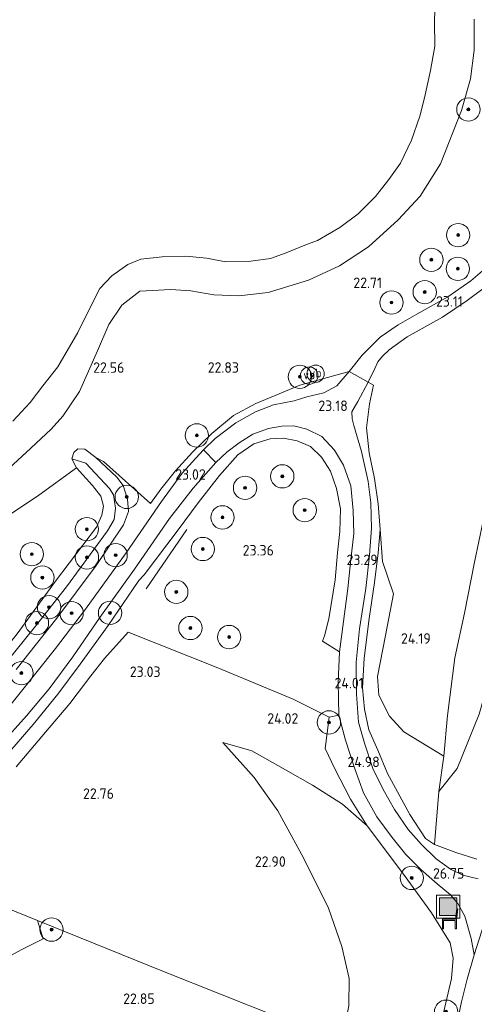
# Model space of a CAD drawing. Extents: x 184075 to 186166, y 346026 to 349063.
# Tile 104 of 136: x 185079 to 185157, y 347638 to 347807. Entities that reach past the tile are written whole.
import ezdxf
from ezdxf.enums import TextEntityAlignment as Align

# ---------------------------------------------------------------- set-up
doc = ezdxf.new("R2010")
doc.units = 0
for name, color, linetype, lineweight in [('B-ME-GR-BOOM-S', 90, 'Continuous', 25), ('B-ME-GR-GRAS-GV', 60, 'Continuous', 13), ('B-ME-GW-TALUD_KRUIN-G', 90, 'Continuous', 18), ('B-ME-GW-TALUD_TEEN-G', 90, 'Continuous', 18), ('B-ME-IE-MEUBILAIR_WEGMEUBILAIR-S', 7, 'Continuous', 25), ('B-ME-IE-TERREINAFSCHEIDING_DOORGANG-G', 210, 'Continuous', 18), ('B-ME-IE-TERREINAFSCHEIDING_KUNSTMATIG_HEKWERK-G', 20, 'IE-TERREINAFSCHEIDING-KUNSTMATIG', 18), ('B-ME-KW-KUNSTWERK_DUIKER-G', 170, 'Continuous', 18), ('B-ME-OG-HOOGTEPUNT-S', 7, 'Continuous', 25), ('B-ME-OG-TERREIN_GROEN-GV', 7, 'Continuous', 18), ('B-ME-OG-WATER_POEL-GV', 7, 'Continuous', 18), ('B-ME-OG-WATER_SLOOT-G', 120, 'Continuous', 18), ('B-ME-VH-ONVERHARD-GV', 252, 'Continuous', 18), ('B-ME-VH-VERHARDING_ASFALT-GV', 252, 'Continuous', 18), ('B-ME-VH-VERHARDING_HALFVERHARDING-GV', 252, 'Continuous', 18), ('B-ME-VW-VERKEERSTEKEN_DRAAGCONSTRUCTIE-S', 7, 'Continuous', 25)]:
    doc.layers.add(name, color=color, linetype=linetype, lineweight=lineweight)
doc.styles.add('NLCS-ISO', font='NLCS-ISO.ttf')
doc.styles.add('NLCS-ISO-ANNOTATIVE-T18', font='NLCS-ISO.ttf', dxfattribs={"height": 1.8})
doc.linetypes.add('IE-TERREINAFSCHEIDING-KUNSTMATIG', pattern='A,4,[82,NLCS.SHX,S=0.75,R=90,X=0,Y=0],4,-2', length=10)

# ---------------------------------------------------------------- blocks, each defined once
blk = doc.blocks.new('SAL-HOOGTELABEL-SO')
at = {"color": 0, "linetype": 'ByBlock', "lineweight": -2, "style": 'NLCS-ISO-ANNOTATIVE-T18'}
blk.add_attdef('HOOGTE', text='', height=1.8, dxfattribs=at).set_placement((2.79, 0), align=Align.RIGHT)
blk = doc.blocks.new('SGR-BOOM_01-SO')
at = {"linetype": 'ByBlock', "lineweight": 18}
h = blk.add_hatch(color=0, dxfattribs=at)
h.dxf.hatch_style = 1
edge = h.paths.add_edge_path()
edge.add_arc((0, 0), 0.25, 0, 360)
at = {"color": 0, "linetype": 'ByBlock', "lineweight": 18}
for radius in [2, 0.25]:
    blk.add_circle((0, 0), radius, dxfattribs=at)
blk = doc.blocks.new('SIE-WEG_PAAL_VERKEERSBORD-SO')
at = {"color": 0, "linetype": 'ByBlock', "lineweight": 18}
blk.add_circle((0, 0), 1.5, dxfattribs=at)
at = {"color": 0, "linetype": 'ByBlock', "lineweight": 18, "style": 'NLCS-ISO'}
blk.add_text('vb', height=1.5, dxfattribs=at).set_placement((0, 0.13), align=Align.MIDDLE_CENTER)
blk = doc.blocks.new('SIE-WEG_ZITBANK-SO')
at = {"color": 0, "linetype": 'ByBlock', "lineweight": 18}
blk.add_lwpolyline([(-0.91, -1.63), (-0.91, -0.2), (1.09, -0.2), (1.09, -1.63), (1.29, -1.63), (1.29, -0.21), (1.54, 1.78), (1.33, 1.78), (1.11, 0), (-1.11, 0), (-1.11, -1.63)], close=True, dxfattribs=at)
blk = doc.blocks.new('SIE-WEG_AFVALBAK-SO')
at = {"linetype": 'ByBlock', "lineweight": 18}
h = blk.add_hatch(color=0, dxfattribs=at)
h.dxf.hatch_style = 1
h.paths.add_polyline_path([(-1.5, -1.5), (1.5, -1.5), (1.5, 1.5), (-1.5, 1.5)])
at = {"color": 0, "linetype": 'ByBlock', "lineweight": 18}
for points in [[(-2, -2), (2, -2), (2, 2), (-2, 2)], [(-1.5, -1.5), (1.5, -1.5), (1.5, 1.5), (-1.5, 1.5)]]:
    blk.add_lwpolyline(points, close=True, dxfattribs=at)

msp = doc.modelspace()

# ---------------------------------------------------------------- linework, layer by layer
at = {"layer": 'B-ME-GR-GRAS-GV'}
for points in [[(185075.267, 347728.482, 22.107), (185080.566, 347733.359, 22.2), (185084.053, 347736.618, 22.34), (185086.072, 347738.846, 22.309), (185088.907, 347743.07, 22.321), (185091.974, 347750.024, 22.336), (185093.932, 347754.546, 22.259), (185096.166, 347757.891, 22.247), (185099.237, 347760.292, 22.181), (185104.598, 347760.546, 22.263), (185108.028, 347760.314, 22.298), (185111.971, 347759.655, 22.344), (185116.23, 347759.475, 22.34), (185121.261, 347760.032, 22.348), (185128.198, 347762.181, 22.41), (185133.51, 347764.644, 22.437), (185138.509, 347767.905, 22.453), (185143.603, 347772.51, 22.472), (185147.372, 347776.608, 22.48), (185150.83, 347782.139, 22.492), (185154.454, 347791.266, 22.601), (185155.967, 347796.69, 22.69), (185156.609, 347801.631, 22.709), (185156.605, 347806.931, 22.639)], [(185159.222, 347764.825, 23.137), (185156.014, 347762.051, 23.129), (185152.092, 347759.283, 23.117), (185146.785, 347756.319, 23.082), (185143.579, 347754.496, 23.063), (185140.488, 347752.373, 23.051), (185137.414, 347749.283, 23.078), (185135.171, 347746.482, 23.075), (185132.46, 347745.779, 23.071), (185126.715, 347744.136, 23.106), (185123.17, 347742.64, 23.102), (185119.146, 347741.009, 23.098), (185115.32, 347738.965, 23.121), (185111.61, 347735.834, 23.141), (185108.309, 347732.64, 23.125), (185105.389, 347729.451, 23.043), (185102.873, 347726.286, 23.016), (185101.066, 347723.842, 22.954), (185093.052, 347731.039, 22.806), (185091.743, 347731.717, 22.74), (185089.823, 347733.147, 22.55), (185088.606, 347733.2, 22.519), (185087.917, 347732.601, 22.519), (185087.576, 347731.501, 22.531), (185088.414, 347729.968, 22.694), (185081.957, 347725.285, 22.721), (185075.14, 347720.774, 22.67)], [(185078.054, 347695.369, 22.989), (185085.014, 347704.16, 22.958), (185091.776, 347713.213, 22.989), (185096.439, 347720.163, 23.032), (185097.309, 347722.476, 23.04), (185097.158, 347724.58, 22.97), (185096.386, 347726.906, 22.9), (185095.32, 347728.384, 22.803), (185091.743, 347731.717, 22.74), (185093.052, 347731.039, 22.806), (185101.066, 347723.842, 22.954), (185102.873, 347726.286, 23.016), (185105.389, 347729.451, 23.043), (185108.309, 347732.64, 23.125), (185111.61, 347735.834, 23.141), (185115.32, 347738.965, 23.121), (185119.146, 347741.009, 23.098), (185123.17, 347742.64, 23.102), (185126.715, 347744.136, 23.106), (185132.46, 347745.779, 23.071), (185135.171, 347746.482, 23.075), (185133.048, 347744.037, 23.141), (185130.85, 347742.848, 23.156), (185127.926, 347742.135, 23.187), (185125.721, 347741.489, 23.117), (185122.168, 347740.772, 23.113), (185119.095, 347739.571, 23.04), (185115.725, 347737.661, 23.036), (185112.187, 347734.973, 23.02), (185110.209, 347733.027, 23.012), (185109.475, 347732.305, 23.032), (185106.53, 347729.033, 23.032), (185102.986, 347724.168, 23.051), (185096.891, 347715.381, 22.954), (185089.952, 347705.711, 22.888), (185084.787, 347698.948, 22.884), (185078.761, 347691.362, 22.888), (185072.707, 347683.917, 22.904)], [(185157.292, 347659.431, 26.8), (185154.642, 347660.065, 26.835), (185152.559, 347661.117, 26.691), (185150.068, 347662.887, 26.47), (185147.576, 347665.309, 26.264), (185145.294, 347667.913, 26.07), (185142.955, 347671.307, 25.794), (185141.013, 347674.765, 25.324), (185139.208, 347678.352, 24.951), (185137.794, 347682.69, 24.508), (185136.775, 347686.321, 24.24), (185136.41, 347691.133, 24.015), (185136.354, 347696.605, 23.739), (185136.952, 347702.353, 23.548), (185138.015, 347709.239, 23.436), (185138.683, 347715.001, 23.358), (185139.006, 347719.626, 23.234), (185138.894, 347723.933, 23.156), (185138.425, 347727.614, 23.156), (185137.298, 347732.783, 23.152), (185135.949, 347737.215, 23.121), (185135.706, 347738.352, 23.113), (185135.655, 347739.59, 23.121), (185136.653, 347741.342, 23.133), (185138.429, 347744.685, 23.199), (185139.363, 347744.142, 23.249), (185138.634, 347740.945, 23.245), (185138.139, 347736.81, 23.245), (185138.579, 347732.53, 23.245), (185139.504, 347728.155, 23.323), (185140.139, 347723.758, 23.381), (185140.485, 347719.374, 23.451), (185140.142, 347715.397, 23.482), (185139.506, 347710.268, 23.638), (185138.606, 347704.128, 23.797), (185137.729, 347697.296, 24.046), (185137.47, 347692.204, 24.201), (185137.786, 347688.523, 24.403), (185138.518, 347684.989, 24.691), (185140.113, 347681.496, 25.157), (185141.76, 347677.521, 25.409), (185145.56, 347670.478, 26.155), (185148.291, 347666.355, 26.645), (185149.834, 347665.309, 26.645), (185153.465, 347663.98, 27.049), (185157.078, 347662.802, 27.103)], [(185075.437, 347682.513, 22.919), (185079.802, 347687.387, 22.923), (185083.709, 347692.062, 22.923), (185087.771, 347697.536, 22.939), (185092.385, 347704.299, 22.962), (185098.347, 347712.565, 22.985), (185104.347, 347721.276, 23.032), (185108.404, 347726.473, 23.032), (185112.293, 347730.871, 23.012), (185114.193, 347732.672, 23.024), (185116.286, 347734.28, 23.04), (185118.654, 347735.716, 23.008), (185121.314, 347736.72, 23.005), (185123.637, 347737.097, 23.005), (185125.695, 347737.198, 23.005), (185127.903, 347736.587, 23.043), (185130.482, 347735.349, 23.043), (185132.673, 347733.009, 23.106), (185134.224, 347730.43, 23.148), (185135.438, 347726.901, 23.191), (185135.877, 347722.621, 23.218), (185135.945, 347718.721, 23.238), (185135.421, 347713.706, 23.323), (185134.945, 347709.269, 23.467), (185134.211, 347703.588, 23.498), (185133.532, 347698.415, 23.712), (185130.572, 347700.198, 23.653), (185130.954, 347701.15, 23.661), (185131.692, 347704.027, 23.611), (185132.752, 347710.727, 23.494), (185133.179, 347715.405, 23.335), (185133.578, 347719.014, 23.284), (185133.682, 347722.934, 23.242), (185132.999, 347726.409, 23.21), (185131.951, 347729.397, 23.176), (185130.441, 347731.802, 23.141), (185128.545, 347733.643, 23.102), (185126.253, 347734.614, 23.055), (185123.898, 347735.056, 23.036), (185121.635, 347734.964, 23.051), (185118.801, 347734.067, 23.055), (185116.075, 347732.167, 23.051), (185112.911, 347728.643, 23.051), (185109.268, 347723.959, 23.059), (185105.818, 347719.313, 23.055), (185100.01, 347711.574, 23.075), (185099.09, 347710.632, 23.071), (185098.103, 347709.217, 23.071), (185093.81, 347702.896, 23.047), (185089.052, 347696.257, 23.001), (185085.218, 347691.145, 22.993), (185080.969, 347685.895, 22.989), (185076.233, 347680.442, 23.005)], [(185073.479, 347693.062, 22.263), (185081.153, 347702.526, 22.146), (185086.707, 347709.557, 22.123), (185093.71, 347719.147, 22.084), (185094.867, 347721.109, 22.064), (185095.075, 347723.039, 22.041), (185094.727, 347725.309, 22.01), (185094.034, 347726.427, 21.995), (185090.02, 347730.788, 22.014), (185087.576, 347731.501, 22.531), (185087.917, 347732.601, 22.519), (185088.606, 347733.2, 22.519), (185089.823, 347733.147, 22.55), (185091.743, 347731.717, 22.74), (185095.32, 347728.384, 22.803), (185096.386, 347726.906, 22.9), (185097.158, 347724.58, 22.97), (185097.309, 347722.476, 23.04), (185096.439, 347720.163, 23.032), (185091.776, 347713.213, 22.989), (185085.014, 347704.16, 22.958), (185078.054, 347695.369, 22.989)], [(185078.22, 347701.488, 22.896), (185084.798, 347710.51, 22.954), (185091.808, 347719.779, 22.869), (185092.761, 347721.832, 22.869), (185093.018, 347723.41, 22.806), (185092.585, 347725.08, 22.81), (185091.145, 347726.95, 22.795), (185088.414, 347729.968, 22.694), (185087.576, 347731.501, 22.531), (185090.02, 347730.788, 22.014), (185094.034, 347726.427, 21.995), (185094.727, 347725.309, 22.01), (185095.075, 347723.039, 22.041), (185094.867, 347721.109, 22.064), (185093.71, 347719.147, 22.084), (185086.707, 347709.557, 22.123), (185081.153, 347702.526, 22.146), (185073.479, 347693.062, 22.263)], [(185075.14, 347720.774, 22.67), (185081.957, 347725.285, 22.721), (185088.414, 347729.968, 22.694), (185091.145, 347726.95, 22.795), (185092.585, 347725.08, 22.81), (185093.018, 347723.41, 22.806), (185092.761, 347721.832, 22.869), (185091.808, 347719.779, 22.869), (185084.798, 347710.51, 22.954), (185078.22, 347701.488, 22.896)], [(185078.024, 347678.653, 22.729), (185083.056, 347684.579, 22.733), (185087.234, 347689.507, 22.725), (185090.869, 347694.268, 22.849), (185093.228, 347697.241, 23.082), (185097.276, 347701.762, 23.113), (185112.624, 347695.662, 23.432), (185125.551, 347690.24, 23.941), (185131.743, 347687.184, 24.216), (185131.041, 347681.776, 24.506), (185132.728, 347678.336, 24.842), (185135.39, 347673.132, 25.273), (185138.249, 347668.515, 25.778), (185134.056, 347672.225, 25.161), (185128.861, 347675.529, 24.493), (185124.269, 347678.15, 24.085), (185118.475, 347681.4, 23.653), (185113.48, 347682.845, 23.277), (185118.878, 347676.813, 23.222), (185122.94, 347671.082, 23.203), (185127.412, 347662.924, 23.203), (185131.605, 347654.377, 23.331), (185133.929, 347647.798, 23.35), (185135.152, 347642.359, 23.366), (185135.116, 347637.659, 23.323)], [(185150.946, 347634.747, 27.278), (185152.699, 347642.32, 27.212), (185153.007, 347645.841, 27.208), (185152.51, 347648.435, 27.169), (185149.323, 347653.573, 26.956), (185144.501, 347660.239, 26.384), (185138.249, 347668.515, 25.778), (185135.39, 347673.132, 25.273), (185132.728, 347678.336, 24.842), (185131.041, 347681.776, 24.506), (185131.743, 347687.184, 24.216), (185133.408, 347687.526, 24.178), (185134.522, 347683.227, 24.481), (185136.139, 347678.288, 24.838), (185137.655, 347674.21, 25.235), (185139.889, 347670.059, 25.674), (185142.562, 347666.501, 25.992), (185144.864, 347663.634, 26.26), (185147.481, 347661.055, 26.416), (185150.295, 347658.559, 26.672), (185152.566, 347656.698, 26.804), (185153.81, 347655.21, 26.823), (185155.01, 347653.024, 26.905), (185156.1, 347649.21, 27.01), (185156.588, 347646.394, 27.092), (185155.41, 347642.2, 27.2), (185154.446, 347638.311, 27.235), (185153.542, 347633.996, 27.27)], [(185157.078, 347662.802, 27.103), (185153.465, 347663.98, 27.049), (185149.834, 347665.309, 26.645), (185150.581, 347674.4, 26.349), (185153.677, 347678.37, 26.33), (185157.484, 347687.666, 26.299)], [(185122.857, 347635.737, 23.078), (185103.332, 347643.533, 22.911), (185081.693, 347652.271, 22.818), (185059.692, 347661.197, 22.733)], [(185074.817, 347645.047, 22.647), (185078.897, 347647.268, 22.743), (185082.7, 347649.141, 22.787), (185081.693, 347652.271, 22.818), (185103.332, 347643.533, 22.911), (185122.857, 347635.737, 23.078)]]:
    msp.add_polyline3d(points, dxfattribs=at)
for points in [[(185150.581, 347674.4, 26.349), (185149.834, 347665.309, 26.645), (185148.291, 347666.355, 26.645), (185145.56, 347670.478, 26.155), (185141.76, 347677.521, 25.409), (185140.113, 347681.496, 25.157), (185138.518, 347684.989, 24.691), (185137.786, 347688.523, 24.403), (185137.47, 347692.204, 24.201), (185137.729, 347697.296, 24.046), (185138.606, 347704.128, 23.797), (185139.506, 347710.268, 23.638), (185140.142, 347715.397, 23.482), (185140.485, 347719.374, 23.451), (185140.879, 347713.887, 23.566), (185142.75, 347708.356, 23.763), (185141.417, 347701.205, 23.996), (185140.044, 347694.175, 24.472), (185140.259, 347690.964, 24.499), (185142.081, 347687.36, 24.661), (185144.542, 347684.641, 25.029), (185151.384, 347680.457, 25.639)], [(185149.336, 347626.95, 27.243), (185148.879, 347624.562, 27.244), (185133.786, 347631.015, 23.502), (185135.116, 347637.659, 23.323), (185135.152, 347642.359, 23.366), (185133.929, 347647.798, 23.35), (185131.605, 347654.377, 23.331), (185127.412, 347662.924, 23.203), (185122.94, 347671.082, 23.203), (185118.878, 347676.813, 23.222), (185113.48, 347682.845, 23.277), (185118.475, 347681.4, 23.653), (185124.269, 347678.15, 24.085), (185128.861, 347675.529, 24.493), (185134.056, 347672.225, 25.161), (185138.249, 347668.515, 25.778), (185144.501, 347660.239, 26.384), (185149.323, 347653.573, 26.956), (185152.51, 347648.435, 27.169), (185153.007, 347645.841, 27.208), (185152.699, 347642.32, 27.212), (185150.946, 347634.747, 27.278)]]:
    msp.add_polyline3d(points, close=True, dxfattribs=at)
at = {"layer": 'B-ME-GW-TALUD_KRUIN-G'}
for points in [[(185150.581, 347674.4, 26.349), (185153.677, 347678.37, 26.33), (185157.484, 347687.666, 26.299), (185159.91, 347696.403, 26.431), (185162.931, 347706.268, 26.513), (185165.9, 347717.589, 26.524), (185171.502, 347738.026, 26.851), (185176.883, 347757.472, 27.088), (185178.557, 347763.905, 27.134), (185179.599, 347769.512, 27.29), (185180.442, 347775.693, 27.325), (185182.057, 347785.456, 27.437), (185182.617, 347791.194, 27.426), (185183.181, 347795.079, 27.367), (185182.981, 347798.901, 27.356), (185182.452, 347804.553, 27.36), (185181.325, 347820.027, 27.235), (185180.317, 347829.501, 27.22)], [(185075.267, 347728.482, 22.107), (185080.566, 347733.359, 22.2), (185084.053, 347736.618, 22.34), (185086.072, 347738.846, 22.309), (185088.907, 347743.07, 22.321), (185091.974, 347750.024, 22.336), (185093.932, 347754.546, 22.259), (185096.166, 347757.891, 22.247), (185099.237, 347760.292, 22.181), (185104.598, 347760.546, 22.263), (185108.028, 347760.314, 22.298), (185111.971, 347759.655, 22.344), (185116.23, 347759.475, 22.34), (185121.261, 347760.032, 22.348), (185128.198, 347762.181, 22.41), (185133.51, 347764.644, 22.437), (185138.509, 347767.905, 22.453), (185143.603, 347772.51, 22.472), (185147.372, 347776.608, 22.48), (185150.83, 347782.139, 22.492), (185154.454, 347791.266, 22.601), (185155.967, 347796.69, 22.69), (185156.609, 347801.631, 22.709), (185156.605, 347806.931, 22.639)], [(185138.249, 347668.515, 25.778), (185134.056, 347672.225, 25.161), (185128.861, 347675.529, 24.493), (185124.269, 347678.15, 24.085), (185118.475, 347681.4, 23.653), (185113.48, 347682.845, 23.277)]]:
    msp.add_polyline3d(points, dxfattribs=at)
at = {"layer": 'B-ME-GW-TALUD_TEEN-G'}
msp.add_polyline3d([(185113.48, 347682.845, 23.277), (185118.878, 347676.813, 23.222), (185122.94, 347671.082, 23.203), (185127.412, 347662.924, 23.203), (185131.605, 347654.377, 23.331), (185133.929, 347647.798, 23.35), (185135.152, 347642.359, 23.366), (185135.116, 347637.659, 23.323), (185133.786, 347631.015, 23.502)], dxfattribs=at)
at = {"layer": 'B-ME-IE-TERREINAFSCHEIDING_DOORGANG-G'}
for points in [[(185138.429, 347744.685, 23.199), (185135.171, 347746.482, 23.075)], [(185153.465, 347663.98, 27.049), (185157.078, 347662.802, 27.103)]]:
    msp.add_polyline3d(points, dxfattribs=at)
at = {"layer": 'B-ME-IE-TERREINAFSCHEIDING_KUNSTMATIG_HEKWERK-G'}
for points in [[(185152.021, 347687.491, 24.92), (185153.292, 347697.353, 24.648), (185154.927, 347705.045, 24.314), (185156.657, 347713.756, 24.139), (185158.929, 347724.421, 23.976), (185161.95, 347737.114, 23.867), (185165.24, 347752.428, 23.552), (185168.335, 347765.511, 23.374), (185170.06, 347772.988, 23.323), (185170.833, 347777.473, 23.354), (185171.401, 347781.747, 23.385), (185171.735, 347788.02, 23.381), (185171.979, 347795.922, 23.374), (185171.418, 347806.153, 23.378), (185170.452, 347820.662, 23.378), (185168.953, 347836.118, 23.385)], [(185091.743, 347731.717, 22.74), (185093.052, 347731.039, 22.806), (185101.066, 347723.842, 22.954), (185102.873, 347726.286, 23.016), (185105.389, 347729.451, 23.043), (185108.309, 347732.64, 23.125), (185111.61, 347735.834, 23.141), (185115.32, 347738.965, 23.121), (185119.146, 347741.009, 23.098), (185123.17, 347742.64, 23.102), (185126.715, 347744.136, 23.106), (185132.46, 347745.779, 23.071), (185135.171, 347746.482, 23.075)], [(185138.429, 347744.685, 23.199), (185139.363, 347744.142, 23.249), (185138.634, 347740.945, 23.245), (185138.139, 347736.81, 23.245), (185138.579, 347732.53, 23.245), (185139.504, 347728.155, 23.323), (185140.139, 347723.758, 23.381), (185140.485, 347719.374, 23.451), (185140.142, 347715.397, 23.482), (185139.506, 347710.268, 23.638), (185138.606, 347704.128, 23.797), (185137.729, 347697.296, 24.046), (185137.47, 347692.204, 24.201), (185137.786, 347688.523, 24.403), (185138.518, 347684.989, 24.691), (185140.113, 347681.496, 25.157), (185141.76, 347677.521, 25.409), (185145.56, 347670.478, 26.155), (185148.291, 347666.355, 26.645), (185149.834, 347665.309, 26.645), (185150.581, 347674.4, 26.349)], [(185088.414, 347729.968, 22.694), (185091.145, 347726.95, 22.795), (185092.585, 347725.08, 22.81), (185093.018, 347723.41, 22.806), (185092.761, 347721.832, 22.869), (185091.808, 347719.779, 22.869), (185084.798, 347710.51, 22.954), (185078.22, 347701.488, 22.896), (185070.618, 347692.125, 22.76), (185062.723, 347683.327, 22.791), (185055.893, 347676.631, 22.795), (185048.534, 347670.734, 22.795), (185043.761, 347667.497, 22.782)], [(185097.276, 347701.762, 23.113), (185112.624, 347695.662, 23.432), (185125.551, 347690.24, 23.941), (185131.743, 347687.184, 24.216), (185131.041, 347681.776, 24.506), (185132.728, 347678.336, 24.842), (185135.39, 347673.132, 25.273), (185138.249, 347668.515, 25.778)], [(185150.581, 347674.4, 26.349), (185151.384, 347680.457, 25.639), (185152.021, 347687.491, 24.92)], [(185145.64, 347604.715, 27.262), (185147.504, 347617.375, 27.247), (185148.879, 347624.562, 27.244), (185149.336, 347626.95, 27.243), (185150.946, 347634.747, 27.278), (185152.699, 347642.32, 27.212), (185153.007, 347645.841, 27.208), (185152.51, 347648.435, 27.169), (185149.323, 347653.573, 26.956), (185144.501, 347660.239, 26.384), (185138.249, 347668.515, 25.778)], [(185153.465, 347663.98, 27.049), (185149.834, 347665.309, 26.645)], [(185059.692, 347661.197, 22.733), (185081.693, 347652.271, 22.818), (185103.332, 347643.533, 22.911), (185122.857, 347635.737, 23.078), (185133.786, 347631.015, 23.502)]]:
    msp.add_polyline3d(points, dxfattribs=at)
at = {"layer": 'B-ME-KW-KUNSTWERK_DUIKER-G'}
msp.add_polyline3d([(185100.353, 347709.208, 22.309), (185107.319, 347719.358, 22.775)], dxfattribs=at)
at = {"layer": 'B-ME-OG-TERREIN_GROEN-GV'}
for points in [[(185077.462, 347737.987, 21.206), (185080.454, 347741.18, 21.206), (185082.65, 347744.056, 21.206), (185085.179, 347747.276, 21.206), (185088.614, 347753.189, 21.206), (185090.725, 347757.47, 21.206), (185092.4, 347760.717, 21.206), (185094.455, 347762.925, 21.206), (185097.206, 347764.869, 21.206), (185099.424, 347765.759, 21.206), (185103.122, 347766.166, 21.206), (185107.133, 347766.273, 21.206), (185110.683, 347765.938, 21.206), (185113.988, 347765.34, 21.206), (185118.302, 347765.432, 21.206), (185121.7, 347765.893, 21.206), (185124.343, 347766.851, 21.206), (185127.592, 347768.175, 21.206), (185129.767, 347768.949, 21.206), (185133.544, 347771.192, 21.206), (185136.693, 347773.554, 21.206), (185139.678, 347776.52, 21.206), (185141.999, 347779.447, 21.206), (185143.968, 347782.259, 21.206), (185145.891, 347786.204, 21.206), (185147.298, 347790.326, 21.206), (185148.114, 347793.46, 21.206), (185149.138, 347798.161, 21.206), (185149.862, 347802.34, 21.206), (185149.829, 347806.495, 21.206), (185150.001, 347813.042, 21.206)], [(185156.605, 347806.931, 22.639), (185156.609, 347801.631, 22.709), (185155.967, 347796.69, 22.69), (185154.454, 347791.266, 22.601), (185150.83, 347782.139, 22.492), (185147.372, 347776.608, 22.48), (185143.603, 347772.51, 22.472), (185138.509, 347767.905, 22.453), (185133.51, 347764.644, 22.437), (185128.198, 347762.181, 22.41), (185121.261, 347760.032, 22.348), (185116.23, 347759.475, 22.34), (185111.971, 347759.655, 22.344), (185108.028, 347760.314, 22.298), (185104.598, 347760.546, 22.263), (185099.237, 347760.292, 22.181), (185096.166, 347757.891, 22.247), (185093.932, 347754.546, 22.259), (185091.974, 347750.024, 22.336), (185088.907, 347743.07, 22.321), (185086.072, 347738.846, 22.309), (185084.053, 347736.618, 22.34), (185080.566, 347733.359, 22.2), (185075.267, 347728.482, 22.107)], [(185156.657, 347713.756, 24.139), (185154.927, 347705.045, 24.314), (185153.292, 347697.353, 24.648), (185152.021, 347687.491, 24.92), (185151.384, 347680.457, 25.639), (185144.542, 347684.641, 25.029), (185142.081, 347687.36, 24.661), (185140.259, 347690.964, 24.499), (185140.044, 347694.175, 24.472), (185141.417, 347701.205, 23.996), (185142.75, 347708.356, 23.763), (185140.879, 347713.887, 23.566), (185140.485, 347719.374, 23.451), (185140.139, 347723.758, 23.381), (185139.504, 347728.155, 23.323), (185138.579, 347732.53, 23.245), (185138.139, 347736.81, 23.245), (185138.634, 347740.945, 23.245), (185139.363, 347744.142, 23.249), (185138.429, 347744.685, 23.199), (185139.563, 347747.003, 23.102), (185140.104, 347748.138, 23.102), (185140.869, 347749.148, 23.102), (185142.052, 347750.2, 23.086), (185145.092, 347752.439, 23.051), (185151.18, 347755.827, 23.051), (185155.437, 347758.691, 23.051), (185158.097, 347760.686, 23.051)], [(185157.484, 347687.666, 26.299), (185153.677, 347678.37, 26.33), (185150.581, 347674.4, 26.349), (185151.384, 347680.457, 25.639), (185152.021, 347687.491, 24.92), (185153.292, 347697.353, 24.648), (185154.927, 347705.045, 24.314), (185156.657, 347713.756, 24.139)]]:
    msp.add_polyline3d(points, dxfattribs=at)
msp.add_polyline3d([(185074.817, 347645.047, 22.647), (185070.797, 347644.854, 22.612), (185068.116, 347645.935, 22.595), (185065.212, 347648.11, 22.586), (185060.362, 347650.695, 22.577), (185058.434, 347652.86, 22.577), (185054.774, 347657.384, 22.682), (185059.692, 347661.197, 22.733), (185081.693, 347652.271, 22.818), (185082.7, 347649.141, 22.787), (185078.897, 347647.268, 22.743)], close=True, dxfattribs=at)
at = {"layer": 'B-ME-OG-WATER_POEL-GV'}
msp.add_polyline3d([(185150.001, 347813.042, 21.206), (185149.829, 347806.495, 21.206), (185149.862, 347802.34, 21.206), (185149.138, 347798.161, 21.206), (185148.114, 347793.46, 21.206), (185147.298, 347790.326, 21.206), (185145.891, 347786.204, 21.206), (185143.968, 347782.259, 21.206), (185141.999, 347779.447, 21.206), (185139.678, 347776.52, 21.206), (185136.693, 347773.554, 21.206), (185133.544, 347771.192, 21.206), (185129.767, 347768.949, 21.206), (185127.592, 347768.175, 21.206), (185124.343, 347766.851, 21.206), (185121.7, 347765.893, 21.206), (185118.302, 347765.432, 21.206), (185113.988, 347765.34, 21.206), (185110.683, 347765.938, 21.206), (185107.133, 347766.273, 21.206), (185103.122, 347766.166, 21.206), (185099.424, 347765.759, 21.206), (185097.206, 347764.869, 21.206), (185094.455, 347762.925, 21.206), (185092.4, 347760.717, 21.206), (185090.725, 347757.47, 21.206), (185088.614, 347753.189, 21.206), (185085.179, 347747.276, 21.206), (185082.65, 347744.056, 21.206), (185080.454, 347741.18, 21.206), (185077.462, 347737.987, 21.206)], dxfattribs=at)
at = {"layer": 'B-ME-OG-WATER_SLOOT-G'}
msp.add_polyline3d([(185078.054, 347695.369, 22.989), (185085.014, 347704.16, 22.958), (185091.776, 347713.213, 22.989), (185096.439, 347720.163, 23.032), (185097.309, 347722.476, 23.04), (185097.158, 347724.58, 22.97), (185096.386, 347726.906, 22.9), (185095.32, 347728.384, 22.803), (185091.743, 347731.717, 22.74), (185089.823, 347733.147, 22.55), (185088.606, 347733.2, 22.519), (185087.917, 347732.601, 22.519), (185087.576, 347731.501, 22.531), (185088.414, 347729.968, 22.694)], dxfattribs=at)
at = {"layer": 'B-ME-VH-ONVERHARD-GV'}
for points in [[(185158.097, 347760.686, 23.051), (185155.437, 347758.691, 23.051), (185151.18, 347755.827, 23.051), (185145.092, 347752.439, 23.051), (185142.052, 347750.2, 23.086), (185140.869, 347749.148, 23.102), (185140.104, 347748.138, 23.102), (185139.563, 347747.003, 23.102), (185138.429, 347744.685, 23.199), (185135.171, 347746.482, 23.075), (185137.414, 347749.283, 23.078), (185140.488, 347752.373, 23.051), (185143.579, 347754.496, 23.063), (185146.785, 347756.319, 23.082), (185152.092, 347759.283, 23.117), (185156.014, 347762.051, 23.129), (185159.222, 347764.825, 23.137)], [(185072.707, 347683.917, 22.904), (185078.761, 347691.362, 22.888), (185084.787, 347698.948, 22.884), (185089.952, 347705.711, 22.888), (185096.891, 347715.381, 22.954), (185102.986, 347724.168, 23.051), (185106.53, 347729.033, 23.032), (185109.475, 347732.305, 23.032), (185110.209, 347733.027, 23.012), (185112.293, 347730.871, 23.012), (185108.404, 347726.473, 23.032), (185104.347, 347721.276, 23.032), (185098.347, 347712.565, 22.985), (185092.385, 347704.299, 22.962), (185087.771, 347697.536, 22.939), (185083.709, 347692.062, 22.923), (185079.802, 347687.387, 22.923), (185075.437, 347682.513, 22.919)]]:
    msp.add_polyline3d(points, dxfattribs=at)
at = {"layer": 'B-ME-VH-VERHARDING_ASFALT-GV'}
msp.add_polyline3d([(185153.542, 347633.996, 27.27), (185154.446, 347638.311, 27.235), (185155.41, 347642.2, 27.2), (185156.588, 347646.394, 27.092), (185158.813, 347653.179, 27.053), (185160.684, 347658.652, 26.979), (185162.327, 347662.829, 26.893), (185164.777, 347667.976, 26.831), (185167.792, 347673.909, 26.757), (185171.554, 347680.009, 26.629), (185175.405, 347685.772, 26.571), (185178.582, 347690.152, 26.505), (185184.737, 347697.549, 26.408), (185188.286, 347701.486, 26.307), (185191.569, 347705.027, 26.322), (185199.705, 347713.228, 26.155), (185214.514, 347728.354, 26.019), (185223.991, 347737.944, 26.023), (185231.014, 347744.852, 26.015), (185236.387, 347749.828, 25.945), (185243.266, 347755.454, 25.965), (185252.423, 347762.05, 25.984), (185259.063, 347766.406, 26.004), (185269.484, 347772.619, 26.035)], dxfattribs=at)
at = {"layer": 'B-ME-VH-VERHARDING_HALFVERHARDING-GV'}
msp.add_polyline3d([(185158.813, 347653.179, 27.053), (185156.588, 347646.394, 27.092), (185156.1, 347649.21, 27.01), (185155.01, 347653.024, 26.905), (185153.81, 347655.21, 26.823), (185152.566, 347656.698, 26.804), (185150.295, 347658.559, 26.672), (185147.481, 347661.055, 26.416), (185144.864, 347663.634, 26.26), (185142.562, 347666.501, 25.992), (185139.889, 347670.059, 25.674), (185137.655, 347674.21, 25.235), (185136.139, 347678.288, 24.838), (185134.522, 347683.227, 24.481), (185133.408, 347687.526, 24.178), (185133.284, 347693.166, 23.956), (185133.532, 347698.415, 23.712), (185134.211, 347703.588, 23.498), (185134.945, 347709.269, 23.467), (185135.421, 347713.706, 23.323), (185135.945, 347718.721, 23.238), (185135.877, 347722.621, 23.218), (185135.438, 347726.901, 23.191), (185134.224, 347730.43, 23.148), (185132.673, 347733.009, 23.106), (185130.482, 347735.349, 23.043), (185127.903, 347736.587, 23.043), (185125.695, 347737.198, 23.005), (185123.637, 347737.097, 23.005), (185121.314, 347736.72, 23.005), (185118.654, 347735.716, 23.008), (185116.286, 347734.28, 23.04), (185114.193, 347732.672, 23.024), (185112.293, 347730.871, 23.012), (185110.209, 347733.027, 23.012), (185112.187, 347734.973, 23.02), (185115.725, 347737.661, 23.036), (185119.095, 347739.571, 23.04), (185122.168, 347740.772, 23.113), (185125.721, 347741.489, 23.117), (185127.926, 347742.135, 23.187), (185130.85, 347742.848, 23.156), (185133.048, 347744.037, 23.141), (185135.171, 347746.482, 23.075), (185138.429, 347744.685, 23.199), (185136.653, 347741.342, 23.133), (185135.655, 347739.59, 23.121), (185135.706, 347738.352, 23.113), (185135.949, 347737.215, 23.121), (185137.298, 347732.783, 23.152), (185138.425, 347727.614, 23.156), (185138.894, 347723.933, 23.156), (185139.006, 347719.626, 23.234), (185138.683, 347715.001, 23.358), (185138.015, 347709.239, 23.436), (185136.952, 347702.353, 23.548), (185136.354, 347696.605, 23.739), (185136.41, 347691.133, 24.015), (185136.775, 347686.321, 24.24), (185137.794, 347682.69, 24.508), (185139.208, 347678.352, 24.951), (185141.013, 347674.765, 25.324), (185142.955, 347671.307, 25.794), (185145.294, 347667.913, 26.07), (185147.576, 347665.309, 26.264), (185150.068, 347662.887, 26.47), (185152.559, 347661.117, 26.691), (185154.642, 347660.065, 26.835), (185157.292, 347659.431, 26.8)], dxfattribs=at)

# ---------------------------------------------------------------- block references
at = {"layer": 'B-ME-GR-BOOM-S'}
for p in [(185155.616, 347791.465, 22.534), (185153.865, 347769.902, 23.082), (185149.268, 347765.667, 22.741), (185153.811, 347764.121, 23.064), (185148.129, 347760.122, 23.001), (185142.437, 347758.331, 22.75), (185126.703, 347745.592, 23.024), (185109.038, 347735.527, 23.024), (185123.703, 347728.503, 23.277), (185117.313, 347726.533, 23.278), (185097.015, 347724.971, 23.024), (185127.548, 347722.706, 23.358), (185113.438, 347721.462, 23.251), (185090.176, 347719.426, 22.828), (185110.067, 347716.035, 23.234), (185080.731, 347715.153, 22.697), (185090.192, 347714.589, 22.329), (185095.115, 347714.978, 23.033), (185082.543, 347711.136, 22.854), (185105.511, 347708.671, 23.436), (185083.69, 347706.059, 22.329), (185087.563, 347705.029, 22.885), (185094.15, 347705.07, 23.062), (185081.612, 347703.322, 22.329), (185107.932, 347702.478, 23.436), (185114.58, 347700.922, 23.463), (185078.954, 347694.74, 23.042), (185131.705, 347686.277, 24.279), (185145.909, 347659.584, 26.489), (185084.123, 347650.722, 22.702), (185151.797, 347636.631, 26.997)]:
    msp.add_blockref('SGR-BOOM_01-SO', p, dxfattribs=at)
at = {"layer": 'B-ME-IE-MEUBILAIR_WEGMEUBILAIR-S'}
for name, p in [('SIE-WEG_AFVALBAK-SO', (185152.142, 347654.66, 26.725)), ('SIE-WEG_ZITBANK-SO', (185152.286, 347652.492, 27.029))]:
    msp.add_blockref(name, p, dxfattribs=at)
at = {"layer": 'B-ME-OG-HOOGTEPUNT-S'}
for p, values in [((185138.013, 347760.821, 22.713), {'HOOGTE': '22.71'}), ((185151.879, 347757.619, 23.109), {'HOOGTE': '23.11'}), ((185093.815, 347746.267, 22.562), {'HOOGTE': '22.56'}), ((185113.476, 347746.283, 22.83), {'HOOGTE': '22.83'}), ((185132.142, 347739.72, 23.179), {'HOOGTE': '23.18'}), ((185107.777, 347727.925, 23.02), {'HOOGTE': '23.02'}), ((185119.459, 347714.916, 23.362), {'HOOGTE': '23.36'}), ((185137.261, 347713.275, 23.288), {'HOOGTE': '23.29'}), ((185146.372, 347699.78, 24.193), {'HOOGTE': '24.19'}), ((185100.023, 347694.074, 23.032), {'HOOGTE': '23.03'}), ((185134.874, 347692.131, 24.007), {'HOOGTE': '24.01'}), ((185123.659, 347686.053, 24.019), {'HOOGTE': '24.02'}), ((185137.623, 347678.603, 24.982), {'HOOGTE': '24.98'}), ((185092.029, 347673.16, 22.76), {'HOOGTE': '22.76'}), ((185121.499, 347661.494, 22.904), {'HOOGTE': '22.90'}), ((185152.14, 347659.469, 26.746), {'HOOGTE': '26.75'}), ((185099.012, 347637.969, 22.849), {'HOOGTE': '22.85'})]:
    msp.add_blockref('SAL-HOOGTELABEL-SO', p, dxfattribs=at).add_auto_attribs(values)
at = {"layer": 'B-ME-VW-VERKEERSTEKEN_DRAAGCONSTRUCTIE-S'}
for p in [(185128.315, 347745.79, 23.055), (185129.411, 347746.11, 23.055)]:
    msp.add_blockref('SIE-WEG_PAAL_VERKEERSBORD-SO', p, dxfattribs=at)

doc.saveas('drawing.dxf')
